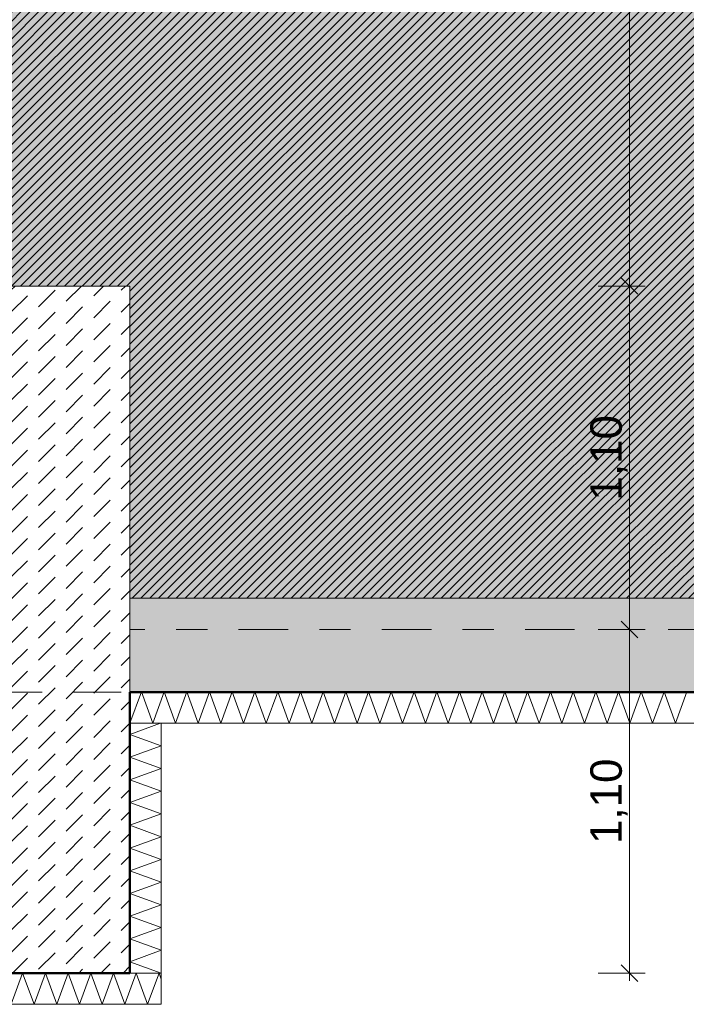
# Model space of a CAD drawing. Header units: metres. Extents: x -273 to 6, y -183 to 13.
# Tile 219 of 256: x -57.42 to -55.29, y -40.65 to -37.49. Entities that reach past the tile are written whole.
import ezdxf

# ---------------------------------------------------------------- set-up
doc = ezdxf.new("R2010")
doc.units = ezdxf.units.M
doc.header["$LTSCALE"] = 0.05
doc.header["$PDMODE"] = 1
doc.header["$PDSIZE"] = -2
doc.linetypes.add('ISO-02 Strichlinie', pattern=[3.81, 3.048, -0.762])
doc.linetypes.add('Linienart-53', pattern=[5.291531, 3.175, -1.058062, 0.352704, -0.705764])
doc.layers.get('0').update_dxf_attribs({"lineweight": 25})
for name, color, linetype, lineweight, true_color in [('00 -Bauelemente -Beton unbewehrt', 7, 'Continuous', 9, 0xf7e06e), ('00 -Bauelemente -Dämmung innen', 7, 'Continuous', 9, 0xff7fe6), ('30 -32 Gründung- 2 Flachgründungen u. Bodenplatten', 7, 'Continuous', 9, 0xff6633), ('30 -32 Gründung-4 Frostschürze', 7, 'Continuous', 9, 0x66aaff), ('70 -72 Beschriftung- 1 Beschriftung allgemein', 7, 'Continuous', 9, 0xff6633), ('70 -76 Bemaßung- 2 Allgemein', 7, 'Continuous', 5, 0x6666cc)]:
    doc.layers.add(name, color=color, linetype=linetype, lineweight=lineweight, true_color=true_color)
for name, color, linetype, lineweight in [('30 -35 Decken- 2 Beläge- Dämmung', 7, 'Continuous', 9), ('70 -71 Achsen- 1 Gebäudeachsen', 7, 'Linienart-53', 18), ('Keine', 7, 'Continuous', 9)]:
    doc.layers.add(name, color=color, linetype=linetype, lineweight=lineweight)
doc.styles.add('Arial', font='arial.ttf')
doc.dimstyles.new('k+k_klein', dxfattribs={"dimtxt": 0.100689, "dimasz": 0.05302, "dimexe": 0.05, "dimexo": 0.15, "dimgap": 0.005, "dimtad": 1, "dimdec": 3, "dimtxsty": 'Arial', "dimblk": 'VW_SLASH-2', "dimblk1": 'VW_SLASH-2', "dimblk2": 'VW_SLASH-2', "dimcen": 0, "dimdle": 0.025, "dimadec": 3, "dimazin": 0, "dimtfac": 0.75, "dimtdec": 3, "dimtix": 1, "dimtmove": 0, "dimatfit": 0, "dimldrblk": 'VW_FILLEDARROW', "dimfxl": 0.1, "dimfxlon": 1, "dimfrac": 2, "dimtolj": 1, "dimarcsym": 0})

# ---------------------------------------------------------------- blocks, each defined once
blk = doc.blocks.new('_Achsen (3D)')
at = {"layer": '70 -71 Achsen- 1 Gebäudeachsen', "transparency": 33554687}
blk.add_line((-179.668, -39.447), (3.826, -39.447), dxfattribs=at)
blk = doc.blocks.new('Gruppe-404')
at = {"color": 255, "linetype": 'Continuous', "lineweight": 5}
blk.add_wipeout([(-57.071, -39.747), (-50.671, -39.747), (-50.671, -39.647), (-57.071, -39.647)], dxfattribs=at).dxf.layer = '00 -Bauelemente -Dämmung innen'
blk = doc.blocks.new('Gruppe-405')
at = {"layer": '00 -Bauelemente -Dämmung innen', "color": 7, "transparency": 33554687, "flags": 128}
blk.add_lwpolyline([(-57.071, -39.747), (-57.0346, -39.647), (-56.9982, -39.747), (-56.9618, -39.647), (-56.9254, -39.747), (-56.889, -39.647), (-56.8526, -39.747), (-56.8162, -39.647), (-56.7798, -39.747), (-56.7434, -39.647), (-56.707, -39.747), (-56.6706, -39.647), (-56.6342, -39.747), (-56.5978, -39.647), (-56.5614, -39.747), (-56.525, -39.647), (-56.4886, -39.747), (-56.4523, -39.647), (-56.4159, -39.747), (-56.3795, -39.647), (-56.3431, -39.747), (-56.3067, -39.647), (-56.2703, -39.747), (-56.2339, -39.647), (-56.1975, -39.747), (-56.1611, -39.647), (-56.1247, -39.747), (-56.0883, -39.647), (-56.0519, -39.747), (-56.0155, -39.647), (-55.9791, -39.747), (-55.9427, -39.647), (-55.9063, -39.747), (-55.8699, -39.647), (-55.8335, -39.747), (-55.7971, -39.647), (-55.7607, -39.747), (-55.7243, -39.647), (-55.6879, -39.747), (-55.6515, -39.647), (-55.6151, -39.747), (-55.5787, -39.647), (-55.5423, -39.747), (-55.5059, -39.647), (-55.4695, -39.747), (-55.4331, -39.647), (-55.3967, -39.747), (-55.3603, -39.647), (-55.3239, -39.747), (-55.2875, -39.647)], dxfattribs=at)
blk = doc.blocks.new('Gruppe-406')
at = {"layer": '00 -Bauelemente -Dämmung innen', "color": 7, "linetype": 'Continuous', "lineweight": 9, "transparency": 33554687}
blk.add_line((-57.071, -39.647), (-57.071, -39.747), dxfattribs=at)
blk = doc.blocks.new('Gruppe-408')
at = {"color": 7, "transparency": 33554687}
blk.add_blockref('Gruppe-406', (0, 0), dxfattribs=at)
blk = doc.blocks.new('Gruppe-409')
at = {"layer": '00 -Bauelemente -Dämmung innen', "color": 7, "linetype": 'Continuous', "lineweight": 9, "transparency": 33554687}
blk.add_line((-50.671, -39.647), (-57.071, -39.647), dxfattribs=at)
blk = doc.blocks.new('Gruppe-410')
at = {"layer": '00 -Bauelemente -Dämmung innen', "color": 7, "linetype": 'Continuous', "lineweight": 9, "transparency": 33554687}
blk.add_line((-57.071, -39.747), (-50.671, -39.747), dxfattribs=at)
blk = doc.blocks.new('Gruppe-411')
at = {"color": 7, "transparency": 33554687}
for name in ['Gruppe-409', 'Gruppe-410']:
    blk.add_blockref(name, (0, 0), dxfattribs=at)
blk = doc.blocks.new('Gruppe-412')
at = {"layer": '00 -Bauelemente -Dämmung innen', "color": 7}
blk.add_blockref('Gruppe-404', (0, 0), dxfattribs=at)
at = {"color": 7, "transparency": 33554687}
for name in ['Gruppe-408', 'Gruppe-411']:
    blk.add_blockref(name, (0, 0), dxfattribs=at)
at = {"layer": '00 -Bauelemente -Dämmung innen', "color": 7, "transparency": 33554687}
blk.add_blockref('Gruppe-405', (0, 0), dxfattribs=at)
blk = doc.blocks.new('Gruppe-413')
at = {"layer": '00 -Bauelemente -Dämmung innen', "color": 7, "transparency": 33554687}
blk.add_blockref('Gruppe-412', (0, 0), dxfattribs=at)
at = {"layer": '00 -Bauelemente -Dämmung innen', "color": 0, "flags": 1}
for tag in ['prm0_value', 'prm1_value', 'prm2_value', 'prm3_value', 'prm4_value', 'prm5_value', 'prm6_value', 'IFC_UUID', 'instanceID', 'prm0_name', 'prm0_type', 'prm1_name', 'prm1_type', 'prm2_name', 'prm2_type', 'prm3_name', 'prm3_type', 'prm4_name', 'prm4_type', 'prm5_name', 'prm5_type', 'prm6_name', 'prm6_type']:
    blk.add_attdef(tag, (-57.071, -39.747), '', height=0.00018, dxfattribs=at)
blk = doc.blocks.new('Gruppe-1474')
at = {"color": 255, "linetype": 'Continuous', "lineweight": 5}
blk.add_wipeout([(-56.971, -40.547), (-56.971, -39.747), (-57.071, -39.747), (-57.071, -40.547)], dxfattribs=at).dxf.layer = '00 -Bauelemente -Dämmung innen'
blk = doc.blocks.new('Gruppe-1475')
at = {"layer": '00 -Bauelemente -Dämmung innen', "color": 7, "transparency": 33554687, "flags": 128}
blk.add_lwpolyline([(-56.971, -40.547), (-57.071, -40.5106), (-56.971, -40.4742), (-57.071, -40.4379), (-56.971, -40.4015), (-57.071, -40.3651), (-56.971, -40.3287), (-57.071, -40.2923), (-56.971, -40.2559), (-57.071, -40.2195), (-56.971, -40.1831), (-57.071, -40.1467), (-56.971, -40.1103), (-57.071, -40.0739), (-56.971, -40.0375), (-57.071, -40.0011), (-56.971, -39.9647), (-57.071, -39.9283), (-56.971, -39.8919), (-57.071, -39.8555), (-56.971, -39.8191), (-57.071, -39.7827), (-56.973, -39.747)], dxfattribs=at)
blk = doc.blocks.new('Gruppe-1476')
at = {"layer": '00 -Bauelemente -Dämmung innen', "color": 7, "linetype": 'Continuous', "lineweight": 9, "transparency": 33554687}
blk.add_line((-57.071, -40.547), (-56.971, -40.547), dxfattribs=at)
blk = doc.blocks.new('Gruppe-1477')
at = {"layer": '00 -Bauelemente -Dämmung innen', "color": 7, "linetype": 'Continuous', "lineweight": 9, "transparency": 33554687}
blk.add_line((-56.971, -39.747), (-57.071, -39.747), dxfattribs=at)
blk = doc.blocks.new('Gruppe-1478')
at = {"color": 7, "transparency": 33554687}
for name in ['Gruppe-1477', 'Gruppe-1476']:
    blk.add_blockref(name, (0, 0), dxfattribs=at)
blk = doc.blocks.new('Gruppe-1479')
at = {"layer": '00 -Bauelemente -Dämmung innen', "color": 7, "linetype": 'Continuous', "lineweight": 9, "transparency": 33554687}
blk.add_line((-57.071, -39.747), (-57.071, -40.547), dxfattribs=at)
blk = doc.blocks.new('Gruppe-1480')
at = {"layer": '00 -Bauelemente -Dämmung innen', "color": 7, "linetype": 'Continuous', "lineweight": 9, "transparency": 33554687}
blk.add_line((-56.971, -40.547), (-56.971, -39.747), dxfattribs=at)
blk = doc.blocks.new('Gruppe-1481')
at = {"color": 7, "transparency": 33554687}
for name in ['Gruppe-1479', 'Gruppe-1480']:
    blk.add_blockref(name, (0, 0), dxfattribs=at)
blk = doc.blocks.new('Gruppe-1482')
at = {"layer": '00 -Bauelemente -Dämmung innen', "color": 7}
blk.add_blockref('Gruppe-1474', (0, 0), dxfattribs=at)
at = {"color": 7, "transparency": 33554687}
for name in ['Gruppe-1478', 'Gruppe-1481']:
    blk.add_blockref(name, (0, 0), dxfattribs=at)
at = {"layer": '00 -Bauelemente -Dämmung innen', "color": 7, "transparency": 33554687}
blk.add_blockref('Gruppe-1475', (0, 0), dxfattribs=at)
blk = doc.blocks.new('Gruppe-1483')
at = {"layer": '00 -Bauelemente -Dämmung innen', "color": 7, "transparency": 33554687}
blk.add_blockref('Gruppe-1482', (0, 0), dxfattribs=at)
at = {"layer": '00 -Bauelemente -Dämmung innen', "color": 0, "flags": 1}
for tag in ['prm0_value', 'prm1_value', 'prm2_value', 'prm3_value', 'prm4_value', 'prm5_value', 'prm6_value', 'IFC_UUID', 'instanceID', 'prm0_name', 'prm0_type', 'prm1_name', 'prm1_type', 'prm2_name', 'prm2_type', 'prm3_name', 'prm3_type', 'prm4_name', 'prm4_type', 'prm5_name', 'prm5_type', 'prm6_name', 'prm6_type']:
    blk.add_attdef(tag, (-57.071, -40.547), '', height=0.00018, dxfattribs=at)
blk = doc.blocks.new('Gruppe-1484')
at = {"color": 255, "linetype": 'Continuous', "lineweight": 5}
blk.add_wipeout([(-59.271, -40.647), (-56.971, -40.647), (-56.971, -40.547), (-59.271, -40.547)], dxfattribs=at).dxf.layer = '00 -Bauelemente -Dämmung innen'
blk = doc.blocks.new('Gruppe-1485')
at = {"layer": '00 -Bauelemente -Dämmung innen', "color": 7, "transparency": 33554687, "flags": 128}
blk.add_lwpolyline([(-59.271, -40.647), (-59.2346, -40.547), (-59.1982, -40.647), (-59.1618, -40.547), (-59.1254, -40.647), (-59.089, -40.547), (-59.0526, -40.647), (-59.0162, -40.547), (-58.9798, -40.647), (-58.9434, -40.547), (-58.907, -40.647), (-58.8706, -40.547), (-58.8342, -40.647), (-58.7978, -40.547), (-58.7614, -40.647), (-58.725, -40.547), (-58.6886, -40.647), (-58.6523, -40.547), (-58.6159, -40.647), (-58.5795, -40.547), (-58.5431, -40.647), (-58.5067, -40.547), (-58.4703, -40.647), (-58.4339, -40.547), (-58.3975, -40.647), (-58.3611, -40.547), (-58.3247, -40.647), (-58.2883, -40.547), (-58.2519, -40.647), (-58.2155, -40.547), (-58.1791, -40.647), (-58.1427, -40.547), (-58.1063, -40.647), (-58.0699, -40.547), (-58.0335, -40.647), (-57.9971, -40.547), (-57.9607, -40.647), (-57.9243, -40.547), (-57.8879, -40.647), (-57.8515, -40.547), (-57.8151, -40.647), (-57.7787, -40.547), (-57.7423, -40.647), (-57.7059, -40.547), (-57.6695, -40.647), (-57.6331, -40.547), (-57.5967, -40.647), (-57.5603, -40.547), (-57.5239, -40.647), (-57.4875, -40.547), (-57.4511, -40.647), (-57.4148, -40.547), (-57.3784, -40.647), (-57.342, -40.547), (-57.3056, -40.647), (-57.2692, -40.547), (-57.2328, -40.647), (-57.1964, -40.547), (-57.16, -40.647), (-57.1236, -40.547), (-57.0872, -40.647), (-57.0508, -40.547), (-57.0144, -40.647), (-56.978, -40.547), (-56.971, -40.5662)], dxfattribs=at)
blk = doc.blocks.new('Gruppe-1486')
at = {"layer": '00 -Bauelemente -Dämmung innen', "color": 7, "linetype": 'Continuous', "lineweight": 9, "transparency": 33554687}
blk.add_line((-59.271, -40.547), (-59.271, -40.647), dxfattribs=at)
blk = doc.blocks.new('Gruppe-1487')
at = {"layer": '00 -Bauelemente -Dämmung innen', "color": 7, "linetype": 'Continuous', "lineweight": 9, "transparency": 33554687}
blk.add_line((-56.971, -40.647), (-56.971, -40.547), dxfattribs=at)
blk = doc.blocks.new('Gruppe-1488')
at = {"color": 7, "transparency": 33554687}
for name in ['Gruppe-1486', 'Gruppe-1487']:
    blk.add_blockref(name, (0, 0), dxfattribs=at)
blk = doc.blocks.new('Gruppe-1489')
at = {"layer": '00 -Bauelemente -Dämmung innen', "color": 7, "linetype": 'Continuous', "lineweight": 9, "transparency": 33554687}
blk.add_line((-56.971, -40.547), (-59.271, -40.547), dxfattribs=at)
blk = doc.blocks.new('Gruppe-1490')
at = {"layer": '00 -Bauelemente -Dämmung innen', "color": 7, "linetype": 'Continuous', "lineweight": 9, "transparency": 33554687}
blk.add_line((-59.271, -40.647), (-56.971, -40.647), dxfattribs=at)
blk = doc.blocks.new('Gruppe-1491')
at = {"color": 7, "transparency": 33554687}
for name in ['Gruppe-1489', 'Gruppe-1490']:
    blk.add_blockref(name, (0, 0), dxfattribs=at)
blk = doc.blocks.new('Gruppe-1492')
at = {"layer": '00 -Bauelemente -Dämmung innen', "color": 7}
blk.add_blockref('Gruppe-1484', (0, 0), dxfattribs=at)
at = {"color": 7, "transparency": 33554687}
for name in ['Gruppe-1488', 'Gruppe-1491']:
    blk.add_blockref(name, (0, 0), dxfattribs=at)
at = {"layer": '00 -Bauelemente -Dämmung innen', "color": 7, "transparency": 33554687}
blk.add_blockref('Gruppe-1485', (0, 0), dxfattribs=at)
blk = doc.blocks.new('Gruppe-1493')
at = {"layer": '00 -Bauelemente -Dämmung innen', "color": 7, "transparency": 33554687}
blk.add_blockref('Gruppe-1492', (0, 0), dxfattribs=at)
at = {"layer": '00 -Bauelemente -Dämmung innen', "color": 0, "flags": 1}
for tag in ['prm0_value', 'prm1_value', 'prm2_value', 'prm3_value', 'prm4_value', 'prm5_value', 'prm6_value', 'IFC_UUID', 'instanceID', 'prm0_name', 'prm0_type', 'prm1_name', 'prm1_type', 'prm2_name', 'prm2_type', 'prm3_name', 'prm3_type', 'prm4_name', 'prm4_type', 'prm5_name', 'prm5_type', 'prm6_name', 'prm6_type']:
    blk.add_attdef(tag, (-59.271, -40.647), '', height=0.00018, dxfattribs=at)
blk = doc.blocks.new('Gruppe-2372')
at = {"layer": '30 -32 Gründung- 2 Flachgründungen u. Bodenplatten', "flags": 128}
blk.add_lwpolyline([(-59.271, -38.347), (-57.071, -38.347), (-57.071, -40.547), (-59.271, -40.547)], close=True, dxfattribs=at)
at = {"color": 255}
for points in [[(-59.071, -38.7093), (-58.1426, -38.7093), (-58.1426, -38.547), (-59.071, -38.547)], [(-59.071, -39.2773), (-57.8798, -39.2773), (-57.8798, -38.7905), (-59.071, -38.7905)]]:
    blk.add_wipeout(points, dxfattribs=at).dxf.layer = '70 -72 Beschriftung- 1 Beschriftung allgemein'
at = {"layer": '70 -72 Beschriftung- 1 Beschriftung allgemein', "char_height": 0.100689, "attachment_point": 1, "line_spacing_factor": 0.970891, "style": 'Arial'}
for s, insert in [('EF 2,20/2,20m', (-59.071, -38.5741)), ('OK innen=-0,205m\\POK außen=-0,455\\PUK=-1,455m', (-59.071, -38.8175))]:
    blk.add_mtext(s, dxfattribs=dict(at, insert=insert))
blk = doc.blocks.new('_FU_2D LP5 (2D)')
at = {"color": 255}
blk.add_wipeout([(-59.27099996, -38.34704198), (-57.07099996, -38.34704198), (-57.07099996, -40.54704198), (-59.27099996, -40.54704198)], dxfattribs=at).dxf.layer = '00 -Bauelemente -Beton unbewehrt'
at = {"layer": '00 -Bauelemente -Beton unbewehrt', "linetype": 'Continuous', "lineweight": 9}
h = blk.add_hatch(dxfattribs=at)
h.set_pattern_fill('Unbew_ Beton1 1mm SRF', style=0, pattern_type=2)
h.set_pattern_definition([(45, (0, 0), (0.088388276, 0.01767774), [0.075, -0.05])])
h.paths.add_polyline_path([(-59.27099996, -38.34704198), (-57.07099996, -38.34704198), (-57.07099996, -40.54704198), (-59.27099996, -40.54704198)])
at = {"layer": '30 -35 Decken- 2 Beläge- Dämmung', "linetype": 'Continuous', "lineweight": 18, "true_color": 0xd9d9d9}
h = blk.add_hatch(dxfattribs=at)
h.set_pattern_fill('Schraffur grau', color=254, style=0, pattern_type=2)
h.set_pattern_definition([(45, (-88.613402, -25.839444), (0.014142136, -0.014142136), [])])
h.paths.add_polyline_path([(-75.77099996, -21.84704198), (-74.77099996, -21.84704198), (-74.77099996, -20.54704198), (-75.67099996, -20.54704198), (-75.67099996, -14.84704198), (-79.77099996, -14.84704198), (-79.77099996, -29.09704198), (-80.92099996, -29.09704198), (-80.92099996, -29.93902719), (-80.92109109, -29.93902719), (-80.92109109, -33.19704198), (-84.92099996, -33.19704198), (-84.92099996, -29.93902719), (-84.92109109, -29.93902719), (-84.92109109, -29.09704198), (-89.17099996, -29.09704198), (-89.17099996, -33.19704198), (-93.17109109, -33.19704198), (-93.17109109, -29.09704198), (-98.82099996, -29.09704198), (-98.82099996, -34.09704198), (-75.67099996, -34.09704198), (-75.67099996, -30.59704198), (-73.67099996, -30.59704198), (-73.67099996, -35.19704198), (-74.57099996, -35.19704198), (-74.57099996, -38.67204198), (-73.89599996, -38.67204198), (-73.89599996, -39.34704198), (-67.52099996, -39.34704198), (-67.52099996, -38.34704198), (-65.32099996, -38.34704198), (-65.32099996, -39.34704198), (-59.27099996, -39.34704198), (-59.27099996, -38.34704198), (-57.07099996, -38.34704198), (-57.07099996, -39.34704198), (-50.67099996, -39.34704198), (-50.67099996, -28.29704198), (-56.92099996, -28.29704198), (-56.92099996, -32.44704198), (-59.42099996, -32.44704198), (-59.42099996, -28.29704198), (-65.17099996, -28.29704198), (-65.17099996, -32.44704198), (-67.67099996, -32.44704198), (-67.67099996, -28.29704198), (-73.57099996, -28.29704198), (-73.57099996, -29.29704198), (-75.77099996, -29.29704198), (-75.77099996, -27.09704198), (-74.77099996, -27.09704198), (-74.77099996, -24.04704198), (-75.77099996, -24.04704198)])
at = {"layer": 'Keine', "linetype": 'Continuous', "lineweight": 0, "transparency": 33554511}
h = blk.add_hatch(color=43, dxfattribs=at)
h.paths.add_polyline_path([(-75.67109109, -30.59704198), (-73.67099996, -30.59704198), (-73.67099996, -35.19704198), (-74.57099996, -35.19704198), (-74.57099996, -38.67204198), (-73.89599996, -38.67204198), (-73.89599996, -39.34704198), (-67.52099996, -39.34704198), (-67.52099996, -38.34704198), (-65.32099996, -38.34704198), (-65.32099996, -39.34704198), (-59.27099996, -39.34704198), (-59.27099996, -38.34704198), (-57.07099996, -38.34704198), (-57.07099996, -39.34704198), (-50.67099996, -39.34704198), (-50.67099996, -28.29704198), (-56.92099996, -28.29704198), (-56.92099996, -32.44704198), (-59.42099996, -32.44704198), (-59.42099996, -28.29704198), (-65.17099996, -28.29704198), (-65.17099996, -32.44704198), (-67.67099996, -32.44704198), (-67.67099996, -28.29704198), (-73.57099996, -28.29704198), (-73.57099996, -29.29704198), (-75.77099996, -29.29704198), (-75.77099996, -27.09704198), (-74.77099996, -27.09704198), (-74.77099996, -24.04704198), (-75.77099996, -24.04704198), (-75.77099996, -21.84704198), (-74.77099996, -21.84704198), (-74.77099996, -20.54704198), (-75.67109109, -20.54704198), (-75.67109109, -10.69704198), (-75.42109109, -10.69704198), (-75.42109109, -9.44704198), (-81.42109109, -9.44704198), (-81.42109109, -13.94704198), (-84.42109109, -13.94704198), (-84.42109109, -6.44704198), (-81.95609109, -6.44704198), (-81.95609109, -3.29008264), (-84.69599996, -3.29008264), (-84.69599996, -0.54704198), (-88.07099996, -0.54704198), (-88.07099996, -2.44704198), (-89.37099996, -2.44704198), (-89.37099996, -0.54704198), (-89.57099996, -0.54704198), (-89.57099996, -2.89008719), (-92.77099996, -2.89008719), (-92.77099996, -0.54704198), (-93.72109109, -0.54704198), (-93.72109109, -8.09704198), (-92.67109109, -8.09704198), (-92.67109109, -6.44704198), (-89.67109109, -6.44704198), (-89.67109109, -13.94704198), (-92.67109109, -13.94704198), (-92.67109109, -9.29704198), (-98.82109109, -9.29704198), (-98.82109109, -11.09704198), (-94.09609109, -11.09704198), (-94.09609109, -23.54704198), (-98.82109109, -23.54704198), (-98.82109109, -34.09704198), (-75.67109109, -34.09704198)])
h.paths.add_polyline_path([(-89.17109109, -33.19704198), (-93.17109109, -33.19704198), (-93.17109109, -29.19704198), (-89.17109109, -29.19704198)])
h.paths.add_polyline_path([(-84.92109109, -29.19704198), (-80.92109109, -29.19704198), (-80.92109109, -33.19704198), (-84.92109109, -33.19704198)])
h.paths.add_polyline_path([(-85.12109109, -17.39704198), (-80.72109109, -17.39704198), (-80.72109109, -25.49704198), (-85.12109109, -25.49704198)])
h.paths.add_polyline_path([(-88.97109109, -25.49704198), (-93.37109109, -25.49704198), (-93.37109109, -17.39704198), (-88.97109109, -17.39704198)])
at = {"layer": '00 -Bauelemente -Beton unbewehrt', "flags": 128}
blk.add_lwpolyline([(-59.27099996, -38.34704198), (-57.07099996, -38.34704198), (-57.07099996, -40.54704198), (-59.27099996, -40.54704198)], close=True, dxfattribs=at)
at = {"layer": '30 -35 Decken- 2 Beläge- Dämmung', "flags": 128}
blk.add_lwpolyline([(-98.82099996, -34.09704198), (-75.67099996, -34.09704198), (-75.67099996, -30.59704198), (-73.67099996, -30.59704198), (-73.67099996, -35.19704198), (-74.57099996, -35.19704198), (-74.57099996, -38.67204198), (-73.89599996, -38.67204198), (-73.89599996, -39.34704198), (-67.52099996, -39.34704198), (-67.52099996, -38.34704198), (-65.32099996, -38.34704198), (-65.32099996, -39.34704198), (-59.27099996, -39.34704198), (-59.27099996, -38.34704198), (-57.07099996, -38.34704198), (-57.07099996, -39.34704198), (-50.67099996, -39.34704198), (-50.67099996, -28.29704198)], dxfattribs=at)
at = {"layer": 'Keine', "flags": 128}
blk.add_lwpolyline([(-98.82109109, -34.09704198), (-75.67109109, -34.09704198), (-75.67109109, -30.59704198), (-73.67099996, -30.59704198), (-73.67099996, -35.19704198), (-74.57099996, -35.19704198), (-74.57099996, -38.67204198), (-73.89599996, -38.67204198), (-73.89599996, -39.34704198), (-67.52099996, -39.34704198), (-67.52099996, -38.34704198), (-65.32099996, -38.34704198), (-65.32099996, -39.34704198), (-59.27099996, -39.34704198), (-59.27099996, -38.34704198), (-57.07099996, -38.34704198), (-57.07099996, -39.34704198), (-50.67099996, -39.34704198), (-50.67099996, -28.29704198)], dxfattribs=at)
at = {"layer": '00 -Bauelemente -Dämmung innen', "color": 7}
blk.add_blockref('Gruppe-413', (0, 0), dxfattribs=at)
at = {"layer": '30 -32 Gründung-4 Frostschürze', "linetype": 'Continuous', "lineweight": 0, "transparency": 33554534}
blk.add_hatch(color=161, dxfattribs=at).paths.add_polyline_path([(-50.67099996, -39.64704198), (-57.07099996, -39.64704198), (-57.07099996, -39.34704198), (-50.67099996, -39.34704198)])
at = {"layer": '30 -32 Gründung- 2 Flachgründungen u. Bodenplatten', "linetype": 'ISO-02 Strichlinie'}
blk.add_line((-59.27099996, -39.64704198), (-57.07099996, -39.64704198), dxfattribs=at)
at = {"layer": '30 -32 Gründung-4 Frostschürze', "flags": 128}
blk.add_lwpolyline([(-50.67099996, -39.64704198), (-57.07099996, -39.64704198), (-57.07099996, -39.34704198), (-50.67099996, -39.34704198)], close=True, dxfattribs=at)
at = {"layer": '00 -Bauelemente -Dämmung innen', "color": 7}
blk.add_blockref('Gruppe-1483', (0, 0), dxfattribs=at)
blk.add_blockref('Gruppe-1493', (0, 0), dxfattribs=at)
at = {"layer": '30 -32 Gründung- 2 Flachgründungen u. Bodenplatten', "color": 7}
blk.add_blockref('Gruppe-2372', (0, 0), dxfattribs=at)
at = {"layer": '70 -72 Beschriftung- 1 Beschriftung allgemein', "color": 103, "lineweight": 50, "true_color": 0x66cc7f, "flags": 128}
blk.add_lwpolyline([(-98.82099996, -34.39704198), (-75.67099996, -34.39704198), (-75.67099996, -35.19704198), (-74.87099996, -35.19704198), (-74.87099996, -38.67204198), (-75.44599996, -38.67204198), (-75.44599996, -40.22204198), (-73.89599996, -40.22204198), (-73.89599996, -39.64704198), (-67.52099996, -39.64704198), (-67.52099996, -40.54704198), (-65.32099996, -40.54704198), (-65.32099996, -39.64704198), (-59.27099996, -39.64704198), (-59.27099996, -40.54704198), (-57.07099996, -40.54704198), (-57.07099996, -39.64704198), (-50.67099996, -39.64704198), (-50.67099996, -40.19704198), (-49.17099996, -40.19704198), (-49.17099996, -34.39704198), (-26.02099996, -34.39704198)], dxfattribs=at)
blk = doc.blocks.new('VW_SLASH-2')
at = {"color": 0, "linetype": 'ByBlock', "lineweight": -2, "transparency": 16777216}
blk.add_line((0.472, 0), (-1, 0), dxfattribs=at)
at = {"color": 0, "lineweight": 5, "transparency": 16777216, "flags": 128}
blk.add_lwpolyline([(0.5, 0.5), (-0.5, -0.5)], dxfattribs=at)
blk = doc.blocks.new('*D2925')
at = {"layer": '70 -76 Bemaßung- 2 Allgemein', "color": 0, "lineweight": -2}
for p, q in [((-57.071, -44.172), (-57.071, -44.322)), ((-57.124, -44.272), (-58.118, -44.272)), ((-58.171, -44.422), (-58.171, -44.322))]:
    blk.add_line(p, q, dxfattribs=at)
at = {"layer": 'Defpoints', "color": 0}
for p in [(-57.071, -39.647), (-58.171, -44.272), (-58.171, -44.272)]:
    blk.add_point(p, dxfattribs=at)
at = {"layer": '70 -76 Bemaßung- 2 Allgemein', "color": 0, "lineweight": -2, "xscale": 0.05302001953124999, "yscale": 0.05302001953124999, "zscale": 0.05302001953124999, "rotation": 180}
blk.add_blockref('VW_SLASH-2', (-58.171, -44.272), dxfattribs=at)
at = {"layer": '70 -76 Bemaßung- 2 Allgemein', "color": 0, "lineweight": -2, "xscale": 0.05302001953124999, "yscale": 0.05302001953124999, "zscale": 0.05302001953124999}
blk.add_blockref('VW_SLASH-2', (-57.071, -44.272), dxfattribs=at)
at = {"layer": '70 -76 Bemaßung- 2 Allgemein', "color": 0, "insert": (-57.621, -44.2066), "char_height": 0.10069, "attachment_point": 5, "style": 'Arial'}
blk.add_mtext('\\A1;1,10', dxfattribs=at)
blk = doc.blocks.new('VW_FILLEDARROW')
at = {"linetype": 'Continuous', "lineweight": 0, "transparency": 16777216}
blk.add_hatch(color=0, dxfattribs=at).paths.add_polyline_path([(-2.829, 0.758), (0, 0), (-2.829, -0.758)])
at = {"color": 0, "lineweight": 5, "transparency": 16777216, "flags": 128}
blk.add_lwpolyline([(-2.829, 0.758), (0, 0), (-2.829, -0.758)], close=True, dxfattribs=at)
blk = doc.blocks.new('*D2926')
at = {"layer": '70 -76 Bemaßung- 2 Allgemein', "color": 0, "lineweight": -2}
for p, q in [((-57.071, -44.172), (-57.071, -44.322)), ((-50.671, -44.172), (-50.671, -44.322)), ((-50.724, -44.272), (-57.018, -44.272))]:
    blk.add_line(p, q, dxfattribs=at)
at = {"layer": 'Defpoints', "color": 0}
for p in [(-57.071, -39.647), (-50.671, -39.647), (-57.071, -44.272)]:
    blk.add_point(p, dxfattribs=at)
at = {"layer": '70 -76 Bemaßung- 2 Allgemein', "color": 0, "lineweight": -2, "xscale": 0.05302001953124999, "yscale": 0.05302001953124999, "zscale": 0.05302001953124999, "rotation": 180}
blk.add_blockref('VW_SLASH-2', (-57.071, -44.272), dxfattribs=at)
at = {"layer": '70 -76 Bemaßung- 2 Allgemein', "color": 0, "lineweight": -2, "xscale": 0.05302001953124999, "yscale": 0.05302001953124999, "zscale": 0.05302001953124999}
blk.add_blockref('VW_SLASH-2', (-50.671, -44.272), dxfattribs=at)
at = {"layer": '70 -76 Bemaßung- 2 Allgemein', "color": 0, "insert": (-53.871, -44.2066), "char_height": 0.10069, "attachment_point": 5, "style": 'Arial'}
blk.add_mtext('\\A1;6,40', dxfattribs=at)
blk = doc.blocks.new('*D3132')
at = {"layer": '70 -76 Bemaßung- 2 Allgemein', "color": 0, "lineweight": -2}
for p, q in [((-58.171, -43.672), (-58.171, -43.822)), ((-57.071, -43.672), (-57.071, -43.822)), ((-57.124, -43.772), (-58.118, -43.772))]:
    blk.add_line(p, q, dxfattribs=at)
at = {"layer": 'Defpoints', "color": 0}
for p in [(-58.171, -40.547), (-57.071, -40.547), (-58.171, -43.772)]:
    blk.add_point(p, dxfattribs=at)
at = {"layer": '70 -76 Bemaßung- 2 Allgemein', "color": 0, "lineweight": -2, "xscale": 0.05302001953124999, "yscale": 0.05302001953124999, "zscale": 0.05302001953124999, "rotation": 180}
blk.add_blockref('VW_SLASH-2', (-58.171, -43.772), dxfattribs=at)
at = {"layer": '70 -76 Bemaßung- 2 Allgemein', "color": 0, "lineweight": -2, "xscale": 0.05302001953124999, "yscale": 0.05302001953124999, "zscale": 0.05302001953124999}
blk.add_blockref('VW_SLASH-2', (-57.071, -43.772), dxfattribs=at)
at = {"layer": '70 -76 Bemaßung- 2 Allgemein', "color": 0, "insert": (-57.621, -43.7066), "char_height": 0.10069, "attachment_point": 5, "style": 'Arial'}
blk.add_mtext('\\A1;1,10', dxfattribs=at)
blk = doc.blocks.new('*D3133')
at = {"layer": '70 -76 Bemaßung- 2 Allgemein', "color": 0, "lineweight": -2}
for p, q in [((-57.071, -43.672), (-57.071, -43.822)), ((-56.971, -43.672), (-56.971, -43.822)), ((-57.124, -43.772), (-57.177, -43.772)), ((-56.971, -43.772), (-57.071, -43.772)), ((-56.918, -43.772), (-56.865, -43.772))]:
    blk.add_line(p, q, dxfattribs=at)
at = {"layer": 'Defpoints', "color": 0}
for p in [(-57.071, -40.547), (-56.971, -40.647), (-57.071, -43.772)]:
    blk.add_point(p, dxfattribs=at)
at = {"layer": '70 -76 Bemaßung- 2 Allgemein', "color": 0, "lineweight": -2, "xscale": 0.05302001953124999, "yscale": 0.05302001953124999, "zscale": 0.05302001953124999}
blk.add_blockref('VW_SLASH-2', (-57.071, -43.772), dxfattribs=at)
at = {"layer": '70 -76 Bemaßung- 2 Allgemein', "color": 0, "lineweight": -2, "xscale": 0.05302001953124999, "yscale": 0.05302001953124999, "zscale": 0.05302001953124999, "rotation": 180}
blk.add_blockref('VW_SLASH-2', (-56.971, -43.772), dxfattribs=at)
at = {"layer": '70 -76 Bemaßung- 2 Allgemein', "color": 0, "insert": (-57.021, -43.9837), "char_height": 0.10069, "attachment_point": 5, "style": 'Arial'}
blk.add_mtext('\\A1;10', dxfattribs=at)
blk = doc.blocks.new('*D3134')
at = {"layer": '70 -76 Bemaßung- 2 Allgemein', "color": 0, "lineweight": -2}
for p, q in [((-56.971, -43.672), (-56.971, -43.822)), ((-50.771, -43.672), (-50.771, -43.822)), ((-50.824, -43.772), (-56.918, -43.772))]:
    blk.add_line(p, q, dxfattribs=at)
at = {"layer": 'Defpoints', "color": 0}
for p in [(-50.771, -40.297), (-56.971, -40.647), (-56.971, -43.772)]:
    blk.add_point(p, dxfattribs=at)
at = {"layer": '70 -76 Bemaßung- 2 Allgemein', "color": 0, "lineweight": -2, "xscale": 0.05302001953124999, "yscale": 0.05302001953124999, "zscale": 0.05302001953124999, "rotation": 180}
blk.add_blockref('VW_SLASH-2', (-56.971, -43.772), dxfattribs=at)
at = {"layer": '70 -76 Bemaßung- 2 Allgemein', "color": 0, "lineweight": -2, "xscale": 0.05302001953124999, "yscale": 0.05302001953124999, "zscale": 0.05302001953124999}
blk.add_blockref('VW_SLASH-2', (-50.771, -43.772), dxfattribs=at)
at = {"layer": '70 -76 Bemaßung- 2 Allgemein', "color": 0, "insert": (-53.871, -43.7066), "char_height": 0.10069, "attachment_point": 5, "style": 'Arial'}
blk.add_mtext('\\A1;6,20', dxfattribs=at)
blk = doc.blocks.new('*D3463')
at = {"layer": '70 -76 Bemaßung- 2 Allgemein', "color": 0, "lineweight": -2}
for p, q in [((-55.571, -32.447), (-55.421, -32.447)), ((-55.471, -38.294), (-55.471, -32.5001)), ((-55.571, -38.347), (-55.421, -38.347))]:
    blk.add_line(p, q, dxfattribs=at)
at = {"layer": 'Defpoints', "color": 0}
for p in [(-56.921, -32.447), (-55.471, -32.447), (-57.071, -38.347)]:
    blk.add_point(p, dxfattribs=at)
at = {"layer": '70 -76 Bemaßung- 2 Allgemein', "color": 0, "lineweight": -2, "xscale": 0.05302001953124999, "yscale": 0.05302001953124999, "zscale": 0.05302001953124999}
for p, rotation in [((-55.471, -32.447), 90), ((-55.471, -38.347), 270)]:
    blk.add_blockref('VW_SLASH-2', p, dxfattribs=dict(at, rotation=rotation))
at = {"layer": '70 -76 Bemaßung- 2 Allgemein', "color": 0, "insert": (-55.5365, -35.397), "char_height": 0.10069, "attachment_point": 5, "rotation": 90, "style": 'Arial'}
blk.add_mtext('\\A1;5,90', dxfattribs=at)
blk = doc.blocks.new('*D3464')
at = {"layer": '70 -76 Bemaßung- 2 Allgemein', "color": 0, "lineweight": -2}
for p, q in [((-55.571, -38.347), (-55.421, -38.347)), ((-55.471, -39.394), (-55.471, -38.4001)), ((-55.571, -39.447), (-55.421, -39.447))]:
    blk.add_line(p, q, dxfattribs=at)
at = {"layer": 'Defpoints', "color": 0}
for p in [(-57.071, -38.347), (-55.471, -38.347), (-57.071, -39.447)]:
    blk.add_point(p, dxfattribs=at)
at = {"layer": '70 -76 Bemaßung- 2 Allgemein', "color": 0, "lineweight": -2, "xscale": 0.05302001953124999, "yscale": 0.05302001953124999, "zscale": 0.05302001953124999}
for p, rotation in [((-55.471, -38.347), 90), ((-55.471, -39.447), 270)]:
    blk.add_blockref('VW_SLASH-2', p, dxfattribs=dict(at, rotation=rotation))
at = {"layer": '70 -76 Bemaßung- 2 Allgemein', "color": 0, "insert": (-55.5365, -38.897), "char_height": 0.10069, "attachment_point": 5, "rotation": 90, "style": 'Arial'}
blk.add_mtext('\\A1;1,10', dxfattribs=at)
blk = doc.blocks.new('*D3465')
at = {"layer": '70 -76 Bemaßung- 2 Allgemein', "color": 0, "lineweight": -2}
for p, q in [((-55.571, -39.447), (-55.421, -39.447)), ((-55.471, -40.494), (-55.471, -39.5001)), ((-55.571, -40.547), (-55.421, -40.547))]:
    blk.add_line(p, q, dxfattribs=at)
at = {"layer": 'Defpoints', "color": 0}
for p in [(-57.071, -39.447), (-55.471, -39.447), (-57.071, -40.547)]:
    blk.add_point(p, dxfattribs=at)
at = {"layer": '70 -76 Bemaßung- 2 Allgemein', "color": 0, "lineweight": -2, "xscale": 0.05302001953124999, "yscale": 0.05302001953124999, "zscale": 0.05302001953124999}
for p, rotation in [((-55.471, -39.447), 90), ((-55.471, -40.547), 270)]:
    blk.add_blockref('VW_SLASH-2', p, dxfattribs=dict(at, rotation=rotation))
at = {"layer": '70 -76 Bemaßung- 2 Allgemein', "color": 0, "insert": (-55.5365, -39.997), "char_height": 0.10069, "attachment_point": 5, "rotation": 90, "style": 'Arial'}
blk.add_mtext('\\A1;1,10', dxfattribs=at)
blk = doc.blocks.new('Gruppe-2787')
at = {"layer": '70 -76 Bemaßung- 2 Allgemein'}
for base, p1, p2, text, picture, middle in [((-58.17099996, -44.27204198), (-57.07099996, -39.64704198), (-58.17099996, -44.27204198), '1,10', '*D2925', (-57.62099996, -44.20657844)), ((-57.07099996, -44.27204198), (-50.67099996, -39.64704198), (-57.07099996, -39.64704198), '6,40', '*D2926', (-53.87099996, -44.20657844))]:
    dim = blk.add_linear_dim(base=base, p1=p1, p2=p2, text=text, dimstyle='k+k_klein', override={"dimtxt": 0.100689, "dimgap": 0.005, "dimdec": 8, "dimpost": '<>', "dimtxsty": 'Arial', "dimtmove": 2}, dxfattribs=at)
    dim.commit()
    dim.dimension.update_dxf_attribs({"geometry": picture, "text_midpoint": middle})
blk = doc.blocks.new('Gruppe-2791')
at = {"layer": '70 -76 Bemaßung- 2 Allgemein'}
for base, p1, p2, text, override, picture, middle in [((-56.97099996, -43.77204198), (-50.77099996, -40.29704198), (-56.97099996, -40.64704198), '6,20', {"dimtxt": 0.100689, "dimgap": 0.005, "dimdec": 8, "dimpost": '<>', "dimtxsty": 'Arial', "dimtmove": 2}, '*D3134', (-53.87099996, -43.70657844)), ((-58.17099996, -43.77204198), (-57.07099996, -40.54704198), (-58.17099996, -40.54704198), '1,10', {"dimtxt": 0.100689, "dimgap": 0.005, "dimdec": 8, "dimpost": '<>', "dimtxsty": 'Arial', "dimtmove": 2}, '*D3132', (-57.62099996, -43.70657844)), ((-57.07099996, -43.77204198), (-56.97099996, -40.64704198), (-57.07099996, -40.54704198), '10', {"dimtxt": 0.100689, "dimgap": 0.005, "dimdec": 8, "dimpost": '<>', "dimtxsty": 'Arial', "dimtix": 0, "dimtmove": 2}, '*D3133', (-57.02099996, -43.98374666))]:
    dim = blk.add_linear_dim(base=base, p1=p1, p2=p2, text=text, dimstyle='k+k_klein', override=override, dxfattribs=at)
    dim.commit()
    dim.dimension.update_dxf_attribs({"geometry": picture, "text_midpoint": middle})
blk = doc.blocks.new('Gruppe-2803')
at = {"layer": '70 -76 Bemaßung- 2 Allgemein'}
for base, p1, p2, text, picture, middle in [((-55.471, -32.447), (-57.071, -38.347), (-56.921, -32.447), '5,90', '*D3463', (-55.5365, -35.397)), ((-55.471, -38.347), (-57.071, -39.447), (-57.071, -38.347), '1,10', '*D3464', (-55.5365, -38.897)), ((-55.471, -39.447), (-57.071, -40.547), (-57.071, -39.447), '1,10', '*D3465', (-55.5365, -39.997))]:
    dim = blk.add_linear_dim(base=base, p1=p1, p2=p2, angle=270, text=text, dimstyle='k+k_klein', override={"dimtxt": 0.100689, "dimgap": 0.005, "dimpost": '<>', "dimtxsty": 'Arial', "dimtmove": 2}, dxfattribs=at)
    dim.commit()
    dim.dimension.update_dxf_attribs({"geometry": picture, "text_midpoint": middle})
blk = doc.blocks.new('_FU_2D Bemaßung_ Beschriftung (3D)')
at = {"layer": '70 -76 Bemaßung- 2 Allgemein'}
for name in ['Gruppe-2803', 'Gruppe-2787', 'Gruppe-2791']:
    blk.add_blockref(name, (0, 0), dxfattribs=at)

msp = doc.modelspace()

# ---------------------------------------------------------------- block references
at = {"layer": 'Keine', "color": 1}
msp.add_blockref('_Achsen (3D)', (0, 0), dxfattribs=at)

# ---------------------------------------------------------------- next in the draw order: block references
msp.add_blockref('_FU_2D LP5 (2D)', (0, 0), dxfattribs=at)

# ---------------------------------------------------------------- next in the draw order: block references
msp.add_blockref('_FU_2D Bemaßung_ Beschriftung (3D)', (0, 0), dxfattribs=at)

doc.saveas('drawing.dxf')
